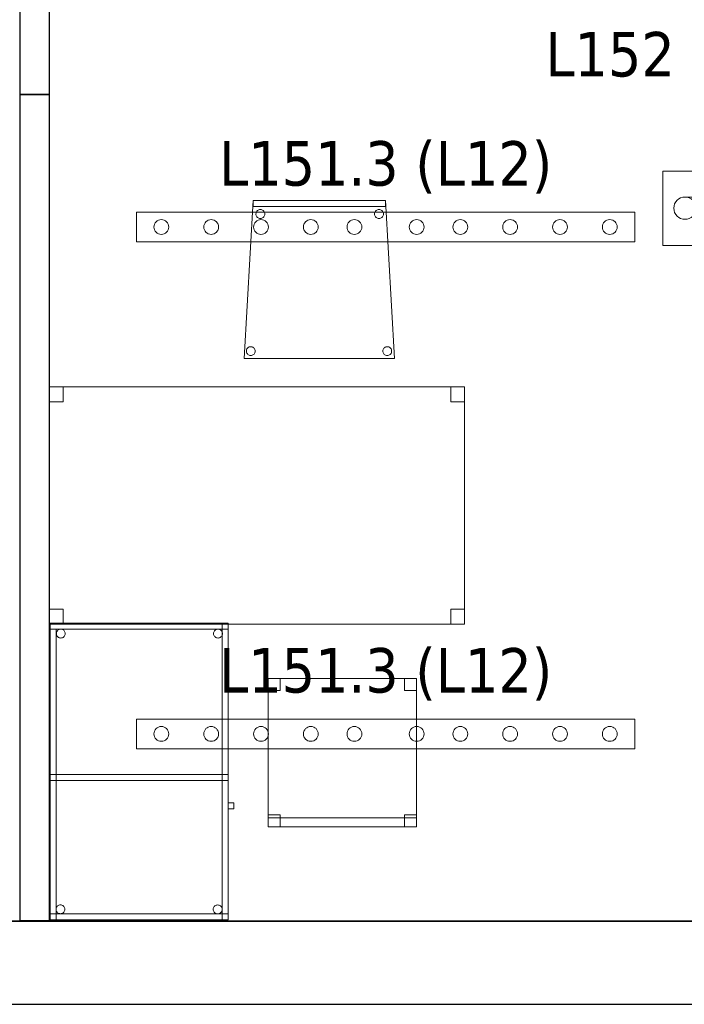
# Model space of a CAD drawing. Header units: metres. Extents: x 391.1 to 427.5, y 12.7 to 28.4.
# Tile 5 of 151: x 403.4 to 405.6, y 12.8 to 16.2. Entities that reach past the tile are written whole.
import ezdxf

# ---------------------------------------------------------------- set-up
doc = ezdxf.new("R2010")
doc.units = ezdxf.units.M
doc.layers.add('01_SUELOS', color=7, linetype='Continuous', lineweight=25, true_color=0x007f00)
for name, color, linetype, lineweight in [('02_MOBILIARIO', 7, 'Continuous', 18), ('A-DETL-____-MBND', 7, 'Continuous', 18), ('A-DETL-GENF-OTLN', 7, 'Continuous', 18), ('A-WALL-____-MCUT', 7, 'Continuous', 25), ('A-WALL-____-OTLN', 7, 'Continuous', 25), ('E-LITE-____-IDEN', 7, 'Continuous', 30), ('E-LITE-EQPM-IDEN', 7, 'Continuous', 30)]:
    doc.layers.add(name, color=color, linetype=linetype, lineweight=lineweight)
doc.styles.add('Tahoma_4', font='tahoma.ttf', dxfattribs={"height": 0.15})

# ---------------------------------------------------------------- blocks, each defined once
blk = doc.blocks.new('Family - Envans P1-154655-04_ENLLUMENAT_P1')
at = {"layer": 'A-WALL-____-MCUT', "color": 253, "true_color": 0xaaaaaa}
for p, q in [((2.7858, 0.1), (0, 0.1)), ((0, 0.1), (0, 0)), ((2.7858, 0), (2.7858, 0.1)), ((0, 0), (2.7858, 0))]:
    blk.add_line(p, q, dxfattribs=at)
at = {"layer": 'A-WALL-____-OTLN', "color": 253, "true_color": 0xaaaaaa}
for p, q in [((2.7858, 0.1), (0, 0.1)), ((0, 0.1), (0, 0)), ((2.7858, 0), (2.7858, 0.1)), ((0, 0), (2.7858, 0))]:
    blk.add_line(p, q, dxfattribs=at)
at = {"layer": 'A-WALL-____-OTLN', "color": 253, "lineweight": 18, "true_color": 0xaaaaaa}
blk.add_line((0, 0), (2.7858, 0), dxfattribs=at)
blk = doc.blocks.new('Family - Mampara P1-154781-04_ENLLUMENAT_P1')
at = {"layer": 'A-WALL-____-MCUT', "color": 253, "true_color": 0xaaaaaa}
for p, q in [((0.5, 0.1), (0, 0.1)), ((0, 0.1), (0, 0.0182)), ((0.5, 0), (0.5, 0.1)), ((0.0002, 0.0202), (0, 0)), ((0, 0.0182), (0.0002, 0.0202)), ((0, 0), (0.5, 0))]:
    blk.add_line(p, q, dxfattribs=at)
at = {"layer": 'A-WALL-____-OTLN', "color": 253, "true_color": 0xaaaaaa}
for p, q in [((0, 0.1), (0, 0.0182)), ((0.5, 0.1), (0, 0.1)), ((0.5, 0), (0.5, 0.1)), ((0.0002, 0.0202), (0, 0)), ((0, 0.0182), (0.0002, 0.0202)), ((0, 0), (0.5, 0))]:
    blk.add_line(p, q, dxfattribs=at)
at = {"layer": 'A-WALL-____-OTLN', "color": 253, "lineweight": 18, "true_color": 0xaaaaaa}
blk.add_line((0, 0), (0.5, 0), dxfattribs=at)
blk = doc.blocks.new('Family - Taula 100X60_P1-154787-04_ENLLUMENAT_P1')
at = {"layer": 'A-DETL-____-MBND', "color": 253, "true_color": 0xaaaaaa}
for p, q in [((0.6, 1), (0, 1)), ((0, 1), (0.6, 1)), ((0, 1), (0, 0)), ((0, 0), (0, 1)), ((0, 1), (0.58, 1)), ((0, 0), (0, 1)), ((0.58, 1), (0, 1)), ((0, 1), (0, 0)), ((0, 0.98), (0, 1)), ((0, 1), (0, 0.98)), ((0, 1), (0.6, 1)), ((0.6, 1), (0, 1)), ((0.6, 1), (0, 1)), ((0, 1), (0.6, 1)), ((0, 1), (0, 0)), ((0, 0), (0, 1)), ((0.58, 1), (0.58, 0)), ((0.58, 0), (0.58, 1)), ((0.6, 0), (0.6, 1)), ((0.6, 1), (0.6, 0)), ((0.6, 1), (0.6, 0.98)), ((0.6, 1), (0.6, 0.98)), ((0.6, 0), (0.6, 1)), ((0.6, 1), (0.6, 0)), ((0, 0.98), (0.02, 0.98)), ((0.02, 0.98), (0, 0.98)), ((0, 0), (0, 0.98)), ((0, 0.98), (0, 0)), ((0.6, 0.98), (0, 0.98)), ((0, 0.98), (0.6, 0.98)), ((0.02, 0.98), (0.02, 0)), ((0.02, 0), (0.02, 0.98)), ((0.0212, 0.965), (0.0215, 0.9676)), ((0.0215, 0.9676), (0.0212, 0.965)), ((0.0215, 0.9624), (0.0212, 0.965)), ((0.0212, 0.965), (0.0215, 0.9624)), ((0.0215, 0.9676), (0.0221, 0.9701)), ((0.0221, 0.9701), (0.0215, 0.9676)), ((0.0221, 0.9701), (0.0232, 0.9725)), ((0.0232, 0.9725), (0.0221, 0.9701)), ((0.0232, 0.9725), (0.0247, 0.9746)), ((0.0247, 0.9746), (0.0232, 0.9725)), ((0.0247, 0.9746), (0.0266, 0.9764)), ((0.0266, 0.9764), (0.0247, 0.9746)), ((0.0266, 0.9764), (0.0287, 0.9779)), ((0.0287, 0.9779), (0.0266, 0.9764)), ((0.0287, 0.9779), (0.0311, 0.979)), ((0.0311, 0.979), (0.0287, 0.9779)), ((0.0311, 0.979), (0.0336, 0.9797)), ((0.0336, 0.9797), (0.0311, 0.979)), ((0.0336, 0.9797), (0.0362, 0.9799)), ((0.0362, 0.9799), (0.0336, 0.9797)), ((0.0362, 0.9799), (0.0388, 0.9797)), ((0.0388, 0.9797), (0.0362, 0.9799)), ((0.0388, 0.9797), (0.0413, 0.979)), ((0.0413, 0.979), (0.0388, 0.9797)), ((0.0413, 0.979), (0.0436, 0.9779)), ((0.0436, 0.9779), (0.0413, 0.979)), ((0.0436, 0.9779), (0.0458, 0.9764)), ((0.0458, 0.9764), (0.0436, 0.9779)), ((0.0458, 0.9764), (0.0476, 0.9746)), ((0.0476, 0.9746), (0.0458, 0.9764)), ((0.0476, 0.9746), (0.0491, 0.9725)), ((0.0491, 0.9725), (0.0476, 0.9746)), ((0.0491, 0.9725), (0.0502, 0.9701)), ((0.0502, 0.9701), (0.0491, 0.9725)), ((0.0502, 0.9701), (0.0509, 0.9676)), ((0.0509, 0.9676), (0.0502, 0.9701)), ((0.0509, 0.9676), (0.0511, 0.965)), ((0.0511, 0.965), (0.0509, 0.9676)), ((0.0511, 0.965), (0.0509, 0.9624)), ((0.0509, 0.9624), (0.0511, 0.965)), ((0.5512, 0.965), (0.5515, 0.9676)), ((0.5515, 0.9676), (0.5512, 0.965)), ((0.5515, 0.9624), (0.5512, 0.965)), ((0.5512, 0.965), (0.5515, 0.9624)), ((0.5515, 0.9676), (0.5521, 0.9701)), ((0.5521, 0.9701), (0.5515, 0.9676)), ((0.5521, 0.9701), (0.5532, 0.9725)), ((0.5532, 0.9725), (0.5521, 0.9701)), ((0.5532, 0.9725), (0.5547, 0.9746)), ((0.5547, 0.9746), (0.5532, 0.9725)), ((0.5547, 0.9746), (0.5566, 0.9764)), ((0.5566, 0.9764), (0.5547, 0.9746)), ((0.5566, 0.9764), (0.5587, 0.9779)), ((0.5587, 0.9779), (0.5566, 0.9764)), ((0.5587, 0.9779), (0.5611, 0.979)), ((0.5611, 0.979), (0.5587, 0.9779)), ((0.5611, 0.979), (0.5636, 0.9797)), ((0.5636, 0.9797), (0.5611, 0.979)), ((0.5636, 0.9797), (0.5662, 0.9799)), ((0.5662, 0.9799), (0.5636, 0.9797)), ((0.5662, 0.9799), (0.5688, 0.9797)), ((0.5688, 0.9797), (0.5662, 0.9799)), ((0.5688, 0.9797), (0.5713, 0.979)), ((0.5713, 0.979), (0.5688, 0.9797)), ((0.5713, 0.979), (0.5736, 0.9779)), ((0.5736, 0.9779), (0.5713, 0.979)), ((0.5736, 0.9779), (0.5758, 0.9764)), ((0.5758, 0.9764), (0.5736, 0.9779)), ((0.5758, 0.9764), (0.5776, 0.9746)), ((0.5776, 0.9746), (0.5758, 0.9764)), ((0.5776, 0.9746), (0.5791, 0.9725)), ((0.5791, 0.9725), (0.5776, 0.9746)), ((0.5791, 0.9725), (0.5802, 0.9701)), ((0.5802, 0.9701), (0.5791, 0.9725)), ((0.5802, 0.9701), (0.5809, 0.9676)), ((0.5809, 0.9676), (0.5802, 0.9701)), ((0.5809, 0.9676), (0.5811, 0.965)), ((0.5811, 0.965), (0.5809, 0.9676)), ((0.5811, 0.965), (0.5809, 0.9624)), ((0.5809, 0.9624), (0.5811, 0.965)), ((0.0221, 0.9599), (0.0215, 0.9624)), ((0.0215, 0.9624), (0.0221, 0.9599)), ((0.0232, 0.9575), (0.0221, 0.9599)), ((0.0221, 0.9599), (0.0232, 0.9575)), ((0.0247, 0.9554), (0.0232, 0.9575)), ((0.0232, 0.9575), (0.0247, 0.9554)), ((0.0266, 0.9536), (0.0247, 0.9554)), ((0.0247, 0.9554), (0.0266, 0.9536)), ((0.0287, 0.9521), (0.0266, 0.9536)), ((0.0266, 0.9536), (0.0287, 0.9521)), ((0.0311, 0.951), (0.0287, 0.9521)), ((0.0287, 0.9521), (0.0311, 0.951)), ((0.0336, 0.9503), (0.0311, 0.951)), ((0.0311, 0.951), (0.0336, 0.9503)), ((0.0362, 0.9501), (0.0336, 0.9503)), ((0.0336, 0.9503), (0.0362, 0.9501)), ((0.0388, 0.9503), (0.0362, 0.9501)), ((0.0362, 0.9501), (0.0388, 0.9503)), ((0.0413, 0.951), (0.0388, 0.9503)), ((0.0388, 0.9503), (0.0413, 0.951)), ((0.0436, 0.9521), (0.0413, 0.951)), ((0.0413, 0.951), (0.0436, 0.9521)), ((0.0458, 0.9536), (0.0436, 0.9521)), ((0.0436, 0.9521), (0.0458, 0.9536)), ((0.0476, 0.9554), (0.0458, 0.9536)), ((0.0458, 0.9536), (0.0476, 0.9554)), ((0.0491, 0.9575), (0.0476, 0.9554)), ((0.0476, 0.9554), (0.0491, 0.9575)), ((0.0502, 0.9599), (0.0491, 0.9575)), ((0.0491, 0.9575), (0.0502, 0.9599)), ((0.0509, 0.9624), (0.0502, 0.9599)), ((0.0502, 0.9599), (0.0509, 0.9624)), ((0.5521, 0.9599), (0.5515, 0.9624)), ((0.5515, 0.9624), (0.5521, 0.9599)), ((0.5532, 0.9575), (0.5521, 0.9599)), ((0.5521, 0.9599), (0.5532, 0.9575)), ((0.5547, 0.9554), (0.5532, 0.9575)), ((0.5532, 0.9575), (0.5547, 0.9554)), ((0.5566, 0.9536), (0.5547, 0.9554)), ((0.5547, 0.9554), (0.5566, 0.9536)), ((0.5587, 0.9521), (0.5566, 0.9536)), ((0.5566, 0.9536), (0.5587, 0.9521)), ((0.5611, 0.951), (0.5587, 0.9521)), ((0.5587, 0.9521), (0.5611, 0.951)), ((0.5636, 0.9503), (0.5611, 0.951)), ((0.5611, 0.951), (0.5636, 0.9503)), ((0.5662, 0.9501), (0.5636, 0.9503)), ((0.5636, 0.9503), (0.5662, 0.9501)), ((0.5688, 0.9503), (0.5662, 0.9501)), ((0.5662, 0.9501), (0.5688, 0.9503)), ((0.5713, 0.951), (0.5688, 0.9503)), ((0.5688, 0.9503), (0.5713, 0.951)), ((0.5736, 0.9521), (0.5713, 0.951)), ((0.5713, 0.951), (0.5736, 0.9521)), ((0.5758, 0.9536), (0.5736, 0.9521)), ((0.5736, 0.9521), (0.5758, 0.9536)), ((0.5776, 0.9554), (0.5758, 0.9536)), ((0.5758, 0.9536), (0.5776, 0.9554)), ((0.5791, 0.9575), (0.5776, 0.9554)), ((0.5776, 0.9554), (0.5791, 0.9575)), ((0.5802, 0.9599), (0.5791, 0.9575)), ((0.5791, 0.9575), (0.5802, 0.9599)), ((0.5809, 0.9624), (0.5802, 0.9599)), ((0.5802, 0.9599), (0.5809, 0.9624)), ((0, 0.47), (0, 0.49)), ((0, 0.49), (0, 0.47)), ((0, 0.49), (0.6, 0.49)), ((0.6, 0.49), (0, 0.49)), ((0, 0.47), (0, 0.49)), ((0, 0.49), (0, 0.47)), ((0, 0.49), (0.58, 0.49)), ((0.58, 0.49), (0, 0.49)), ((0.6, 0.47), (0, 0.47)), ((0, 0.47), (0.6, 0.47)), ((0.58, 0.47), (0, 0.47)), ((0, 0.47), (0.58, 0.47)), ((0.58, 0.49), (0.58, 0.47)), ((0.58, 0.49), (0.58, 0.47)), ((0.58, 0.49), (0.6, 0.49)), ((0.6, 0.49), (0.58, 0.49)), ((0.58, 0), (0.58, 0.49)), ((0.58, 0.49), (0.58, 0)), ((0.6, 0.49), (0.6, 0.47)), ((0.6, 0.49), (0.6, 0.47)), ((0.6, 0.49), (0.6, 0)), ((0.6, 0), (0.6, 0.49)), ((0.6, 0.3744), (0.6, 0.3944)), ((0.6, 0.3944), (0.62, 0.3944)), ((0.62, 0.3944), (0.6, 0.3944)), ((0.6, 0.3944), (0.6, 0.3744)), ((0.62, 0.3744), (0.6, 0.3744)), ((0.6, 0.3744), (0.62, 0.3744)), ((0.62, 0.3944), (0.62, 0.3744)), ((0.62, 0.3744), (0.62, 0.3944)), ((0.02, 0.0353), (0.0203, 0.0379)), ((0.0203, 0.0379), (0.02, 0.0353)), ((0.0203, 0.0327), (0.02, 0.0353)), ((0.02, 0.0353), (0.0203, 0.0327)), ((0.0203, 0.0379), (0.0209, 0.0404)), ((0.0209, 0.0404), (0.0203, 0.0379)), ((0.0209, 0.0404), (0.022, 0.0428)), ((0.022, 0.0428), (0.0209, 0.0404)), ((0.022, 0.0428), (0.0235, 0.0449)), ((0.0235, 0.0449), (0.022, 0.0428)), ((0.0235, 0.0449), (0.0254, 0.0467)), ((0.0254, 0.0467), (0.0235, 0.0449)), ((0.0254, 0.0467), (0.0275, 0.0482)), ((0.0275, 0.0482), (0.0254, 0.0467)), ((0.0275, 0.0482), (0.0299, 0.0493)), ((0.0299, 0.0493), (0.0275, 0.0482)), ((0.0299, 0.0493), (0.0324, 0.05)), ((0.0324, 0.05), (0.0299, 0.0493)), ((0.0324, 0.05), (0.035, 0.0502)), ((0.035, 0.0502), (0.0324, 0.05)), ((0.035, 0.0502), (0.0376, 0.05)), ((0.0376, 0.05), (0.035, 0.0502)), ((0.0376, 0.05), (0.0401, 0.0493)), ((0.0401, 0.0493), (0.0376, 0.05)), ((0.0401, 0.0493), (0.0424, 0.0482)), ((0.0424, 0.0482), (0.0401, 0.0493)), ((0.0424, 0.0482), (0.0446, 0.0467)), ((0.0446, 0.0467), (0.0424, 0.0482)), ((0.0446, 0.0467), (0.0464, 0.0449)), ((0.0464, 0.0449), (0.0446, 0.0467)), ((0.0464, 0.0449), (0.0479, 0.0428)), ((0.0479, 0.0428), (0.0464, 0.0449)), ((0.0479, 0.0428), (0.049, 0.0404)), ((0.049, 0.0404), (0.0479, 0.0428)), ((0.049, 0.0404), (0.0497, 0.0379)), ((0.0497, 0.0379), (0.049, 0.0404)), ((0.0497, 0.0379), (0.0499, 0.0353)), ((0.0499, 0.0353), (0.0497, 0.0379)), ((0.0499, 0.0353), (0.0497, 0.0327)), ((0.0497, 0.0327), (0.0499, 0.0353)), ((0.5501, 0.035), (0.5503, 0.0375)), ((0.5503, 0.0375), (0.5501, 0.035)), ((0.5503, 0.0324), (0.5501, 0.035)), ((0.5501, 0.035), (0.5503, 0.0324)), ((0.5503, 0.0375), (0.551, 0.0401)), ((0.551, 0.0401), (0.5503, 0.0375)), ((0.551, 0.0401), (0.5521, 0.0424)), ((0.5521, 0.0424), (0.551, 0.0401)), ((0.5521, 0.0424), (0.5536, 0.0446)), ((0.5536, 0.0446), (0.5521, 0.0424)), ((0.5536, 0.0446), (0.5554, 0.0464)), ((0.5554, 0.0464), (0.5536, 0.0446)), ((0.5554, 0.0464), (0.5575, 0.0479)), ((0.5575, 0.0479), (0.5554, 0.0464)), ((0.5575, 0.0479), (0.5599, 0.049)), ((0.5599, 0.049), (0.5575, 0.0479)), ((0.5599, 0.049), (0.5624, 0.0497)), ((0.5624, 0.0497), (0.5599, 0.049)), ((0.5624, 0.0497), (0.565, 0.0499)), ((0.565, 0.0499), (0.5624, 0.0497)), ((0.565, 0.0499), (0.5676, 0.0497)), ((0.5676, 0.0497), (0.565, 0.0499)), ((0.5676, 0.0497), (0.5701, 0.049)), ((0.5701, 0.049), (0.5676, 0.0497)), ((0.5701, 0.049), (0.5725, 0.0479)), ((0.5725, 0.0479), (0.5701, 0.049)), ((0.5725, 0.0479), (0.5746, 0.0464)), ((0.5746, 0.0464), (0.5725, 0.0479)), ((0.5746, 0.0464), (0.5764, 0.0446)), ((0.5764, 0.0446), (0.5746, 0.0464)), ((0.5764, 0.0446), (0.5779, 0.0424)), ((0.5779, 0.0424), (0.5764, 0.0446)), ((0.5779, 0.0424), (0.579, 0.0401)), ((0.579, 0.0401), (0.5779, 0.0424)), ((0.579, 0.0401), (0.5797, 0.0375)), ((0.5797, 0.0375), (0.579, 0.0401)), ((0.5797, 0.0375), (0.5799, 0.035)), ((0.5799, 0.035), (0.5797, 0.0375)), ((0.5799, 0.035), (0.5797, 0.0324)), ((0.5797, 0.0324), (0.5799, 0.035)), ((0, 0), (0, 0.02)), ((0, 0.02), (0, 0)), ((0, 0.02), (0.6, 0.02)), ((0.6, 0.02), (0, 0.02)), ((0.02, 0), (0, 0)), ((0, 0), (0.6, 0)), ((0.6, 0), (0, 0)), ((0.6, 0), (0, 0)), ((0, 0), (0.6, 0)), ((0, 0), (0.6, 0)), ((0.6, 0), (0, 0)), ((0.0209, 0.0302), (0.0203, 0.0327)), ((0.0203, 0.0327), (0.0209, 0.0302)), ((0.022, 0.0278), (0.0209, 0.0302)), ((0.0209, 0.0302), (0.022, 0.0278)), ((0.0235, 0.0257), (0.022, 0.0278)), ((0.022, 0.0278), (0.0235, 0.0257)), ((0.0254, 0.0238), (0.0235, 0.0257)), ((0.0235, 0.0257), (0.0254, 0.0238)), ((0.0275, 0.0224), (0.0254, 0.0238)), ((0.0254, 0.0238), (0.0275, 0.0224)), ((0.0299, 0.0213), (0.0275, 0.0224)), ((0.0275, 0.0224), (0.0299, 0.0213)), ((0.0324, 0.0206), (0.0299, 0.0213)), ((0.0299, 0.0213), (0.0324, 0.0206)), ((0.035, 0.0204), (0.0324, 0.0206)), ((0.0324, 0.0206), (0.035, 0.0204)), ((0.0376, 0.0206), (0.035, 0.0204)), ((0.035, 0.0204), (0.0376, 0.0206)), ((0.0401, 0.0213), (0.0376, 0.0206)), ((0.0376, 0.0206), (0.0401, 0.0213)), ((0.0424, 0.0224), (0.0401, 0.0213)), ((0.0401, 0.0213), (0.0424, 0.0224)), ((0.0446, 0.0238), (0.0424, 0.0224)), ((0.0424, 0.0224), (0.0446, 0.0238)), ((0.0464, 0.0257), (0.0446, 0.0238)), ((0.0446, 0.0238), (0.0464, 0.0257)), ((0.0479, 0.0278), (0.0464, 0.0257)), ((0.0464, 0.0257), (0.0479, 0.0278)), ((0.049, 0.0302), (0.0479, 0.0278)), ((0.0479, 0.0278), (0.049, 0.0302)), ((0.0497, 0.0327), (0.049, 0.0302)), ((0.049, 0.0302), (0.0497, 0.0327)), ((0.551, 0.0298), (0.5503, 0.0324)), ((0.5503, 0.0324), (0.551, 0.0298)), ((0.5521, 0.0275), (0.551, 0.0298)), ((0.551, 0.0298), (0.5521, 0.0275)), ((0.5536, 0.0254), (0.5521, 0.0275)), ((0.5521, 0.0275), (0.5536, 0.0254)), ((0.5554, 0.0235), (0.5536, 0.0254)), ((0.5536, 0.0254), (0.5554, 0.0235)), ((0.5575, 0.022), (0.5554, 0.0235)), ((0.5554, 0.0235), (0.5575, 0.022)), ((0.5599, 0.0209), (0.5575, 0.022)), ((0.5575, 0.022), (0.5599, 0.0209)), ((0.5624, 0.0202), (0.5599, 0.0209)), ((0.5599, 0.0209), (0.5624, 0.0202)), ((0.565, 0.02), (0.5624, 0.0202)), ((0.5624, 0.0202), (0.565, 0.02)), ((0.5676, 0.0202), (0.565, 0.02)), ((0.565, 0.02), (0.5676, 0.0202)), ((0.5701, 0.0209), (0.5676, 0.0202)), ((0.5676, 0.0202), (0.5701, 0.0209)), ((0.5725, 0.022), (0.5701, 0.0209)), ((0.5701, 0.0209), (0.5725, 0.022)), ((0.5746, 0.0235), (0.5725, 0.022)), ((0.5725, 0.022), (0.5746, 0.0235)), ((0.5764, 0.0254), (0.5746, 0.0235)), ((0.5746, 0.0235), (0.5764, 0.0254)), ((0.5779, 0.0275), (0.5764, 0.0254)), ((0.5764, 0.0254), (0.5779, 0.0275)), ((0.579, 0.0298), (0.5779, 0.0275)), ((0.5779, 0.0275), (0.579, 0.0298)), ((0.5797, 0.0324), (0.579, 0.0298)), ((0.579, 0.0298), (0.5797, 0.0324)), ((0.6, 0), (0.58, 0)), ((0.6, 0.02), (0.6, 0)), ((0.6, 0.02), (0.6, 0)), ((0.02, 0), (0, 0)), ((0.58, 0), (0, 0)), ((0, 0), (0.58, 0)), ((0.6, 0), (0.58, 0))]:
    blk.add_line(p, q, dxfattribs=at)
blk = doc.blocks.new('Family - Cadira confient_P1-155005-04_ENLLUMENAT_P1')
at = {"layer": 'A-DETL-____-MBND', "color": 253, "true_color": 0xaaaaaa}
for p, q in [((0, 0), (0.03, 0.5326)), ((0.03, 0.5326), (0, 0)), ((0.03, 0.5126), (0.03, 0.5326)), ((0.03, 0.5326), (0.4765, 0.5326)), ((0.4765, 0.5326), (0.03, 0.5326)), ((0.03, 0.5326), (0.03, 0.5126)), ((0.03, 0.5326), (0.4765, 0.5326)), ((0.4765, 0.5326), (0.03, 0.5326)), ((0.4765, 0.5326), (0.4765, 0.5126)), ((0.4765, 0.5126), (0.4765, 0.5326)), ((0.4765, 0.5326), (0.5065, 0)), ((0.5065, 0), (0.4765, 0.5326)), ((0.4765, 0.5126), (0.03, 0.5126)), ((0.03, 0.5126), (0.4765, 0.5126)), ((0.0432, 0.4972), (0.0451, 0.499)), ((0.0451, 0.499), (0.0432, 0.4972)), ((0.0451, 0.499), (0.0472, 0.5005)), ((0.0472, 0.5005), (0.0451, 0.499)), ((0.0472, 0.5005), (0.0496, 0.5016)), ((0.0496, 0.5016), (0.0472, 0.5005)), ((0.0496, 0.5016), (0.0521, 0.5022)), ((0.0521, 0.5022), (0.0496, 0.5016)), ((0.0521, 0.5022), (0.0547, 0.5024)), ((0.0547, 0.5024), (0.0521, 0.5022)), ((0.0547, 0.5024), (0.0573, 0.5022)), ((0.0573, 0.5022), (0.0547, 0.5024)), ((0.0573, 0.5022), (0.0598, 0.5015)), ((0.0598, 0.5015), (0.0573, 0.5022)), ((0.0598, 0.5015), (0.0622, 0.5004)), ((0.0622, 0.5004), (0.0598, 0.5015)), ((0.0622, 0.5004), (0.0643, 0.4989)), ((0.0643, 0.4989), (0.0622, 0.5004)), ((0.0643, 0.4989), (0.0661, 0.4971)), ((0.0661, 0.4971), (0.0643, 0.4989)), ((0.4432, 0.4972), (0.4451, 0.499)), ((0.4451, 0.499), (0.4432, 0.4972)), ((0.4451, 0.499), (0.4472, 0.5005)), ((0.4472, 0.5005), (0.4451, 0.499)), ((0.4472, 0.5005), (0.4496, 0.5016)), ((0.4496, 0.5016), (0.4472, 0.5005)), ((0.4496, 0.5016), (0.4521, 0.5022)), ((0.4521, 0.5022), (0.4496, 0.5016)), ((0.4521, 0.5022), (0.4547, 0.5024)), ((0.4547, 0.5024), (0.4521, 0.5022)), ((0.4547, 0.5024), (0.4573, 0.5022)), ((0.4573, 0.5022), (0.4547, 0.5024)), ((0.4573, 0.5022), (0.4598, 0.5015)), ((0.4598, 0.5015), (0.4573, 0.5022)), ((0.4598, 0.5015), (0.4622, 0.5004)), ((0.4622, 0.5004), (0.4598, 0.5015)), ((0.4622, 0.5004), (0.4643, 0.4989)), ((0.4643, 0.4989), (0.4622, 0.5004)), ((0.4643, 0.4989), (0.4661, 0.4971)), ((0.4661, 0.4971), (0.4643, 0.4989)), ((0.0397, 0.4876), (0.04, 0.4902)), ((0.04, 0.4902), (0.0397, 0.4876)), ((0.0399, 0.485), (0.0397, 0.4876)), ((0.0397, 0.4876), (0.0399, 0.485)), ((0.0406, 0.4825), (0.0399, 0.485)), ((0.0399, 0.485), (0.0406, 0.4825)), ((0.04, 0.4902), (0.0406, 0.4927)), ((0.0406, 0.4927), (0.04, 0.4902)), ((0.0406, 0.4927), (0.0417, 0.495)), ((0.0417, 0.495), (0.0406, 0.4927)), ((0.0417, 0.4801), (0.0406, 0.4825)), ((0.0406, 0.4825), (0.0417, 0.4801)), ((0.0417, 0.495), (0.0432, 0.4972)), ((0.0432, 0.4972), (0.0417, 0.495)), ((0.0432, 0.478), (0.0417, 0.4801)), ((0.0417, 0.4801), (0.0432, 0.478)), ((0.045, 0.4761), (0.0432, 0.478)), ((0.0432, 0.478), (0.045, 0.4761)), ((0.0471, 0.4746), (0.045, 0.4761)), ((0.045, 0.4761), (0.0471, 0.4746)), ((0.0495, 0.4735), (0.0471, 0.4746)), ((0.0471, 0.4746), (0.0495, 0.4735)), ((0.052, 0.4728), (0.0495, 0.4735)), ((0.0495, 0.4735), (0.052, 0.4728)), ((0.0546, 0.4726), (0.052, 0.4728)), ((0.052, 0.4728), (0.0546, 0.4726)), ((0.0572, 0.4728), (0.0546, 0.4726)), ((0.0546, 0.4726), (0.0572, 0.4728)), ((0.0597, 0.4734), (0.0572, 0.4728)), ((0.0572, 0.4728), (0.0597, 0.4734)), ((0.0621, 0.4745), (0.0597, 0.4734)), ((0.0597, 0.4734), (0.0621, 0.4745)), ((0.0642, 0.476), (0.0621, 0.4745)), ((0.0621, 0.4745), (0.0642, 0.476)), ((0.0661, 0.4779), (0.0642, 0.476)), ((0.0642, 0.476), (0.0661, 0.4779)), ((0.0661, 0.4971), (0.0676, 0.4949)), ((0.0676, 0.4949), (0.0661, 0.4971)), ((0.0676, 0.48), (0.0661, 0.4779)), ((0.0661, 0.4779), (0.0676, 0.48)), ((0.0676, 0.4949), (0.0687, 0.4926)), ((0.0687, 0.4926), (0.0676, 0.4949)), ((0.0687, 0.4823), (0.0676, 0.48)), ((0.0676, 0.48), (0.0687, 0.4823)), ((0.0687, 0.4926), (0.0694, 0.49)), ((0.0694, 0.49), (0.0687, 0.4926)), ((0.0694, 0.4848), (0.0687, 0.4823)), ((0.0687, 0.4823), (0.0694, 0.4848)), ((0.0694, 0.49), (0.0696, 0.4874)), ((0.0696, 0.4874), (0.0694, 0.49)), ((0.0696, 0.4874), (0.0694, 0.4848)), ((0.0694, 0.4848), (0.0696, 0.4874)), ((0.4397, 0.4876), (0.44, 0.4902)), ((0.44, 0.4902), (0.4397, 0.4876)), ((0.4399, 0.485), (0.4397, 0.4876)), ((0.4397, 0.4876), (0.4399, 0.485)), ((0.4406, 0.4825), (0.4399, 0.485)), ((0.4399, 0.485), (0.4406, 0.4825)), ((0.44, 0.4902), (0.4406, 0.4927)), ((0.4406, 0.4927), (0.44, 0.4902)), ((0.4406, 0.4927), (0.4417, 0.495)), ((0.4417, 0.495), (0.4406, 0.4927)), ((0.4417, 0.4801), (0.4406, 0.4825)), ((0.4406, 0.4825), (0.4417, 0.4801)), ((0.4417, 0.495), (0.4432, 0.4972)), ((0.4432, 0.4972), (0.4417, 0.495)), ((0.4432, 0.478), (0.4417, 0.4801)), ((0.4417, 0.4801), (0.4432, 0.478)), ((0.445, 0.4761), (0.4432, 0.478)), ((0.4432, 0.478), (0.445, 0.4761)), ((0.4471, 0.4746), (0.445, 0.4761)), ((0.445, 0.4761), (0.4471, 0.4746)), ((0.4495, 0.4735), (0.4471, 0.4746)), ((0.4471, 0.4746), (0.4495, 0.4735)), ((0.452, 0.4728), (0.4495, 0.4735)), ((0.4495, 0.4735), (0.452, 0.4728)), ((0.4546, 0.4726), (0.452, 0.4728)), ((0.452, 0.4728), (0.4546, 0.4726)), ((0.4572, 0.4728), (0.4546, 0.4726)), ((0.4546, 0.4726), (0.4572, 0.4728)), ((0.4597, 0.4734), (0.4572, 0.4728)), ((0.4572, 0.4728), (0.4597, 0.4734)), ((0.4621, 0.4745), (0.4597, 0.4734)), ((0.4597, 0.4734), (0.4621, 0.4745)), ((0.4642, 0.476), (0.4621, 0.4745)), ((0.4621, 0.4745), (0.4642, 0.476)), ((0.4661, 0.4779), (0.4642, 0.476)), ((0.4642, 0.476), (0.4661, 0.4779)), ((0.4661, 0.4971), (0.4676, 0.4949)), ((0.4676, 0.4949), (0.4661, 0.4971)), ((0.4676, 0.48), (0.4661, 0.4779)), ((0.4661, 0.4779), (0.4676, 0.48)), ((0.4676, 0.4949), (0.4687, 0.4926)), ((0.4687, 0.4926), (0.4676, 0.4949)), ((0.4687, 0.4823), (0.4676, 0.48)), ((0.4676, 0.48), (0.4687, 0.4823)), ((0.4687, 0.4926), (0.4694, 0.49)), ((0.4694, 0.49), (0.4687, 0.4926)), ((0.4694, 0.4848), (0.4687, 0.4823)), ((0.4687, 0.4823), (0.4694, 0.4848)), ((0.4694, 0.49), (0.4696, 0.4874)), ((0.4696, 0.4874), (0.4694, 0.49)), ((0.4696, 0.4874), (0.4694, 0.4848)), ((0.4694, 0.4848), (0.4696, 0.4874)), ((0.0094, 0.0326), (0.0109, 0.0347)), ((0.0109, 0.0347), (0.0094, 0.0326)), ((0.0109, 0.0347), (0.0127, 0.0366)), ((0.0127, 0.0366), (0.0109, 0.0347)), ((0.0127, 0.0366), (0.0149, 0.0381)), ((0.0149, 0.0381), (0.0127, 0.0366)), ((0.0149, 0.0381), (0.0172, 0.0392)), ((0.0172, 0.0392), (0.0149, 0.0381)), ((0.0172, 0.0392), (0.0198, 0.0398)), ((0.0198, 0.0398), (0.0172, 0.0392)), ((0.0198, 0.0398), (0.0224, 0.04)), ((0.0224, 0.04), (0.0198, 0.0398)), ((0.0224, 0.04), (0.0249, 0.0398)), ((0.0249, 0.0398), (0.0224, 0.04)), ((0.0249, 0.0398), (0.0275, 0.0391)), ((0.0275, 0.0391), (0.0249, 0.0398)), ((0.0275, 0.0391), (0.0298, 0.038)), ((0.0298, 0.038), (0.0275, 0.0391)), ((0.0298, 0.038), (0.0319, 0.0365)), ((0.0319, 0.0365), (0.0298, 0.038)), ((0.0319, 0.0365), (0.0338, 0.0346)), ((0.0338, 0.0346), (0.0319, 0.0365)), ((0.0338, 0.0346), (0.0353, 0.0325)), ((0.0353, 0.0325), (0.0338, 0.0346)), ((0.4694, 0.0326), (0.4709, 0.0347)), ((0.4709, 0.0347), (0.4694, 0.0326)), ((0.4709, 0.0347), (0.4727, 0.0366)), ((0.4727, 0.0366), (0.4709, 0.0347)), ((0.4727, 0.0366), (0.4749, 0.0381)), ((0.4749, 0.0381), (0.4727, 0.0366)), ((0.4749, 0.0381), (0.4772, 0.0392)), ((0.4772, 0.0392), (0.4749, 0.0381)), ((0.4772, 0.0392), (0.4798, 0.0398)), ((0.4798, 0.0398), (0.4772, 0.0392)), ((0.4798, 0.0398), (0.4824, 0.04)), ((0.4824, 0.04), (0.4798, 0.0398)), ((0.4824, 0.04), (0.4849, 0.0398)), ((0.4849, 0.0398), (0.4824, 0.04)), ((0.4849, 0.0398), (0.4875, 0.0391)), ((0.4875, 0.0391), (0.4849, 0.0398)), ((0.4875, 0.0391), (0.4898, 0.038)), ((0.4898, 0.038), (0.4875, 0.0391)), ((0.4898, 0.038), (0.4919, 0.0365)), ((0.4919, 0.0365), (0.4898, 0.038)), ((0.4919, 0.0365), (0.4938, 0.0346)), ((0.4938, 0.0346), (0.4919, 0.0365)), ((0.4938, 0.0346), (0.4953, 0.0325)), ((0.4953, 0.0325), (0.4938, 0.0346)), ((0.5065, 0), (0, 0)), ((0, 0), (0.5065, 0)), ((0.0074, 0.0252), (0.0076, 0.0278)), ((0.0076, 0.0278), (0.0074, 0.0252)), ((0.0076, 0.0226), (0.0074, 0.0252)), ((0.0074, 0.0252), (0.0076, 0.0226)), ((0.0076, 0.0278), (0.0083, 0.0303)), ((0.0083, 0.0303), (0.0076, 0.0278)), ((0.0082, 0.02), (0.0076, 0.0226)), ((0.0076, 0.0226), (0.0082, 0.02)), ((0.0093, 0.0177), (0.0082, 0.02)), ((0.0082, 0.02), (0.0093, 0.0177)), ((0.0083, 0.0303), (0.0094, 0.0326)), ((0.0094, 0.0326), (0.0083, 0.0303)), ((0.0108, 0.0155), (0.0093, 0.0177)), ((0.0093, 0.0177), (0.0108, 0.0155)), ((0.0126, 0.0137), (0.0108, 0.0155)), ((0.0108, 0.0155), (0.0126, 0.0137)), ((0.0148, 0.0122), (0.0126, 0.0137)), ((0.0126, 0.0137), (0.0148, 0.0122)), ((0.0171, 0.0111), (0.0148, 0.0122)), ((0.0148, 0.0122), (0.0171, 0.0111)), ((0.0196, 0.0104), (0.0171, 0.0111)), ((0.0171, 0.0111), (0.0196, 0.0104)), ((0.0222, 0.0102), (0.0196, 0.0104)), ((0.0196, 0.0104), (0.0222, 0.0102)), ((0.0248, 0.0104), (0.0222, 0.0102)), ((0.0222, 0.0102), (0.0248, 0.0104)), ((0.0273, 0.011), (0.0248, 0.0104)), ((0.0248, 0.0104), (0.0273, 0.011)), ((0.0297, 0.0121), (0.0273, 0.011)), ((0.0273, 0.011), (0.0297, 0.0121)), ((0.0318, 0.0136), (0.0297, 0.0121)), ((0.0297, 0.0121), (0.0318, 0.0136)), ((0.0337, 0.0154), (0.0318, 0.0136)), ((0.0318, 0.0136), (0.0337, 0.0154)), ((0.0352, 0.0176), (0.0337, 0.0154)), ((0.0337, 0.0154), (0.0352, 0.0176)), ((0.0363, 0.0199), (0.0352, 0.0176)), ((0.0352, 0.0176), (0.0363, 0.0199)), ((0.0353, 0.0325), (0.0363, 0.0301)), ((0.0363, 0.0301), (0.0353, 0.0325)), ((0.0363, 0.0301), (0.037, 0.0276)), ((0.037, 0.0276), (0.0363, 0.0301)), ((0.037, 0.0224), (0.0363, 0.0199)), ((0.0363, 0.0199), (0.037, 0.0224)), ((0.037, 0.0276), (0.0372, 0.025)), ((0.0372, 0.025), (0.037, 0.0276)), ((0.0372, 0.025), (0.037, 0.0224)), ((0.037, 0.0224), (0.0372, 0.025)), ((0.4674, 0.0252), (0.4676, 0.0278)), ((0.4676, 0.0278), (0.4674, 0.0252)), ((0.4676, 0.0226), (0.4674, 0.0252)), ((0.4674, 0.0252), (0.4676, 0.0226)), ((0.4676, 0.0278), (0.4683, 0.0303)), ((0.4683, 0.0303), (0.4676, 0.0278)), ((0.4682, 0.02), (0.4676, 0.0226)), ((0.4676, 0.0226), (0.4682, 0.02)), ((0.4693, 0.0177), (0.4682, 0.02)), ((0.4682, 0.02), (0.4693, 0.0177)), ((0.4683, 0.0303), (0.4694, 0.0326)), ((0.4694, 0.0326), (0.4683, 0.0303)), ((0.4708, 0.0155), (0.4693, 0.0177)), ((0.4693, 0.0177), (0.4708, 0.0155)), ((0.4726, 0.0137), (0.4708, 0.0155)), ((0.4708, 0.0155), (0.4726, 0.0137)), ((0.4748, 0.0122), (0.4726, 0.0137)), ((0.4726, 0.0137), (0.4748, 0.0122)), ((0.4771, 0.0111), (0.4748, 0.0122)), ((0.4748, 0.0122), (0.4771, 0.0111)), ((0.4796, 0.0104), (0.4771, 0.0111)), ((0.4771, 0.0111), (0.4796, 0.0104)), ((0.4822, 0.0102), (0.4796, 0.0104)), ((0.4796, 0.0104), (0.4822, 0.0102)), ((0.4848, 0.0104), (0.4822, 0.0102)), ((0.4822, 0.0102), (0.4848, 0.0104)), ((0.4873, 0.011), (0.4848, 0.0104)), ((0.4848, 0.0104), (0.4873, 0.011)), ((0.4897, 0.0121), (0.4873, 0.011)), ((0.4873, 0.011), (0.4897, 0.0121)), ((0.4918, 0.0136), (0.4897, 0.0121)), ((0.4897, 0.0121), (0.4918, 0.0136)), ((0.4937, 0.0154), (0.4918, 0.0136)), ((0.4918, 0.0136), (0.4937, 0.0154)), ((0.4952, 0.0176), (0.4937, 0.0154)), ((0.4937, 0.0154), (0.4952, 0.0176)), ((0.4963, 0.0199), (0.4952, 0.0176)), ((0.4952, 0.0176), (0.4963, 0.0199)), ((0.4953, 0.0325), (0.4963, 0.0301)), ((0.4963, 0.0301), (0.4953, 0.0325)), ((0.4963, 0.0301), (0.497, 0.0276)), ((0.497, 0.0276), (0.4963, 0.0301)), ((0.497, 0.0224), (0.4963, 0.0199)), ((0.4963, 0.0199), (0.497, 0.0224)), ((0.497, 0.0276), (0.4972, 0.025)), ((0.4972, 0.025), (0.497, 0.0276)), ((0.4972, 0.025), (0.497, 0.0224)), ((0.497, 0.0224), (0.4972, 0.025))]:
    blk.add_line(p, q, dxfattribs=at)
blk = doc.blocks.new('Family - LONDR55-XX_ZZ-ARQ-CAA-M3D-Londres55-155045-04_ENLLUMENAT_P1')
at = {"layer": '01_SUELOS', "color": 9, "true_color": 0xaad4aa}
for p, q in [((0, 0), (25.4183, 0)), ((25.4183, 0), (0, 0))]:
    blk.add_line(p, q, dxfattribs=at)
blk = doc.blocks.new('Family - Mur P1-155141-04_ENLLUMENAT_P1')
at = {"layer": 'A-WALL-____-MCUT', "color": 253, "true_color": 0xaaaaaa}
for p, q in [((25.4738, 0.28), (0.0555, 0.28)), ((0, 0), (25.4157, 0))]:
    blk.add_line(p, q, dxfattribs=at)
at = {"layer": 'A-WALL-____-OTLN', "color": 253, "true_color": 0xaaaaaa}
for p, q in [((25.4738, 0.28), (0.0555, 0.28)), ((0, 0), (25.4157, 0))]:
    blk.add_line(p, q, dxfattribs=at)
at = {"layer": 'A-WALL-____-OTLN', "color": 253, "lineweight": 18, "true_color": 0xaaaaaa}
blk.add_line((0, 0), (25.4157, 0), dxfattribs=at)
blk = doc.blocks.new('Family - Cadira d_Oficina_P1-155231-04_ENLLUMENAT_P1')
at = {"layer": 'A-DETL-____-MBND', "color": 253, "true_color": 0xaaaaaa}
for p, q in [((0, 0.46), (0, 0.5)), ((0, 0.5), (0.04, 0.5)), ((0.04, 0.5), (0, 0.5)), ((0, 0.5), (0, 0.46)), ((0, 0.5), (0.5, 0.5)), ((0, 0), (0, 0.5)), ((0.5, 0.5), (0, 0.5)), ((0, 0.5), (0, 0)), ((0.04, 0.5), (0.04, 0.46)), ((0.04, 0.46), (0.04, 0.5)), ((0.46, 0.46), (0.46, 0.5)), ((0.46, 0.5), (0.5, 0.5)), ((0.5, 0.5), (0.46, 0.5)), ((0.46, 0.5), (0.46, 0.46)), ((0.5, 0.5), (0.5, 0.46)), ((0.5, 0.46), (0.5, 0.5)), ((0.5, 0.5), (0.5, 0)), ((0.5, 0), (0.5, 0.5)), ((0.04, 0.46), (0, 0.46)), ((0, 0.46), (0.04, 0.46)), ((0.5, 0.46), (0.46, 0.46)), ((0.46, 0.46), (0.5, 0.46)), ((0, 0), (0, 0.04)), ((0, 0.04), (0.04, 0.04)), ((0.04, 0.04), (0, 0.04)), ((0, 0.04), (0, 0)), ((0.04, 0.04), (0.04, 0)), ((0.04, 0), (0.04, 0.04)), ((0.46, 0), (0.46, 0.04)), ((0.46, 0.04), (0.5, 0.04)), ((0.5, 0.04), (0.46, 0.04)), ((0.46, 0.04), (0.46, 0)), ((0.5, 0.04), (0.5, 0)), ((0.5, 0), (0.5, 0.04)), ((0, 0), (0, 0.03)), ((0, 0.03), (0.5, 0.03)), ((0.5, 0.03), (0, 0.03)), ((0, 0.03), (0, 0)), ((0.5, 0), (0, 0)), ((0, 0), (0.5, 0)), ((0.04, 0), (0, 0)), ((0, 0), (0.04, 0)), ((0.5, 0), (0, 0)), ((0, 0), (0.5, 0)), ((0.5, 0), (0.46, 0)), ((0.5, 0.03), (0.5, 0)), ((0.5, 0), (0.5, 0.03)), ((0.46, 0), (0.5, 0))]:
    blk.add_line(p, q, dxfattribs=at)
blk = doc.blocks.new('Family - Taula 140X80_P1-155254-04_ENLLUMENAT_P1')
at = {"layer": 'A-DETL-____-MBND', "color": 253, "true_color": 0xaaaaaa}
for p, q in [((0, 0.8001), (0.0464, 0.8001)), ((0, 0.7501), (0, 0.8001)), ((0.0464, 0.8001), (0, 0.8001)), ((0, 0.8001), (0, 0.7501)), ((0, 0.8001), (1.4, 0.8001)), ((0, 0), (0, 0.8001)), ((1.4, 0.8001), (0, 0.8001)), ((0, 0.8001), (0, 0)), ((0.0464, 0.8001), (0.0464, 0.7501)), ((0.0464, 0.7501), (0.0464, 0.8001)), ((1.3536, 0.8001), (1.4, 0.8001)), ((1.3536, 0.7501), (1.3536, 0.8001)), ((1.4, 0.8001), (1.3536, 0.8001)), ((1.3536, 0.8001), (1.3536, 0.7501)), ((1.4, 0.8001), (1.4, 0)), ((1.4, 0), (1.4, 0.8001)), ((1.4, 0.8001), (1.4, 0.7501)), ((1.4, 0.7501), (1.4, 0.8001)), ((0.0464, 0.7501), (0, 0.7501)), ((0, 0.7501), (0.0464, 0.7501)), ((1.4, 0.7501), (1.3536, 0.7501)), ((1.3536, 0.7501), (1.4, 0.7501)), ((0, 0.05), (0.0464, 0.05)), ((0, 0), (0, 0.05)), ((0.0464, 0.05), (0, 0.05)), ((0, 0.05), (0, 0)), ((0.0464, 0.05), (0.0464, 0)), ((0.0464, 0), (0.0464, 0.05)), ((1.3536, 0.05), (1.4, 0.05)), ((1.3536, 0), (1.3536, 0.05)), ((1.4, 0.05), (1.3536, 0.05)), ((1.3536, 0.05), (1.3536, 0)), ((1.4, 0.05), (1.4, 0)), ((1.4, 0), (1.4, 0.05)), ((0, 0), (1.4, 0)), ((0.0464, 0), (0, 0)), ((0, 0), (0.0464, 0)), ((1.4, 0), (1.3536, 0)), ((1.3536, 0), (1.4, 0)), ((1.4, 0), (0, 0))]:
    blk.add_line(p, q, dxfattribs=at)
blk = doc.blocks.new('LONDR55-XX_ZZ-ARQ-CAA-M3D-Londres55_ifc-1-04_ENLLUMENAT_P1')
at = {"layer": '01_SUELOS', "color": 253, "lineweight": 18, "true_color": 0xaaaaaa}
blk.add_blockref('Family - LONDR55-XX_ZZ-ARQ-CAA-M3D-Londres55-155045-04_ENLLUMENAT_P1', (398.2972, 13.1206), dxfattribs=at)
at = {"layer": '02_MOBILIARIO', "color": 253, "lineweight": 18, "true_color": 0xaaaaaa}
for name, p in [('Family - Cadira confient_P1-155005-04_ENLLUMENAT_P1', (404.1261, 15.0184)), ('Family - Taula 140X80_P1-155254-04_ENLLUMENAT_P1', (403.4696, 14.1227)), ('Family - Taula 100X60_P1-154787-04_ENLLUMENAT_P1', (403.4718, 13.1258)), ('Family - Cadira d_Oficina_P1-155231-04_ENLLUMENAT_P1', (404.2071, 13.4392))]:
    blk.add_blockref(name, p, dxfattribs=at)
at = {"layer": 'A-WALL-____-OTLN', "color": 253, "lineweight": 18, "true_color": 0xaaaaaa, "rotation": 270}
for name, p in [('Family - Mampara P1-154781-04_ENLLUMENAT_P1', (403.3696, 16.4095)), ('Family - Envans P1-154655-04_ENLLUMENAT_P1', (403.3696, 15.9095))]:
    blk.add_blockref(name, p, dxfattribs=at)
at = {"layer": 'A-WALL-____-OTLN', "color": 253, "lineweight": 18, "true_color": 0xaaaaaa}
blk.add_blockref('Family - Mur P1-155141-04_ENLLUMENAT_P1', (398.2417, 12.8406), dxfattribs=at)
blk = doc.blocks.new('ZYR_06_02_05 LLuminària Suspesa - L 12-850701-04_ENLLUMENAT_P1')
at = {"layer": 'A-DETL-GENF-OTLN', "color": 92, "true_color": 0x00c400}
for p, q in [((-0.84, 0.05), (0.84, 0.05)), ((-0.84, -0.05), (-0.84, 0.05)), ((0.84, 0.05), (0.84, -0.05)), ((0.84, -0.05), (-0.84, -0.05))]:
    blk.add_line(p, q, dxfattribs=at)
for centre in [(-0.756, 0), (-0.588, 0), (-0.42, 0), (-0.252, 0), (-0.105, 0), (0.105, 0), (0.252, 0), (0.42, 0), (0.588, 0), (0.756, 0)]:
    blk.add_circle(centre, 0.025, dxfattribs=at)
blk = doc.blocks.new('ZYR_06_01 Mecanismes - 01 Interruptor-862461-04_ENLLUMENAT_P1')
at = {"layer": 'A-DETL-GENF-OTLN', "color": 92, "true_color": 0x00c400}
for p, q in [((0.1158, 0), (0.3658, 0)), ((0.1158, -0.25), (0.1158, 0)), ((0.3658, 0), (0.3658, -0.25)), ((0.2028, -0.038), (0.2788, -0.038)), ((0.2028, -0.175), (0.2028, -0.038)), ((0.3658, -0.25), (0.1158, -0.25))]:
    blk.add_line(p, q, dxfattribs=at)
blk.add_circle((0.2403, -0.175), 0.0375, dxfattribs=at)

msp = doc.modelspace()

# ---------------------------------------------------------------- block references
at = {"lineweight": 5}
msp.add_blockref('LONDR55-XX_ZZ-ARQ-CAA-M3D-Londres55_ifc-1-04_ENLLUMENAT_P1', (0, 0), dxfattribs=at)
at = {"layer": 'A-DETL-GENF-OTLN', "color": 92, "true_color": 0x00c400}
for name, p, rotation in [('ZYR_06_01 Mecanismes - 01 Interruptor-862461-04_ENLLUMENAT_P1', (405.7872, 15.7659), 269.9999999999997), ('ZYR_06_02_05 LLuminària Suspesa - L 12-850701-04_ENLLUMENAT_P1', (404.6029, 15.4621), 180), ('ZYR_06_02_05 LLuminària Suspesa - L 12-850701-04_ENLLUMENAT_P1', (404.6029, 13.7526), 180)]:
    msp.add_blockref(name, p, dxfattribs=dict(at, rotation=rotation))

# ---------------------------------------------------------------- texts
at = {"layer": 'E-LITE-EQPM-IDEN', "char_height": 0.15, "width": 1.366877, "attachment_point": 1, "style": 'Tahoma_4'}
for insert in [(404.0417, 15.7517), (404.0417, 14.0421)]:
    msp.add_mtext('L151.3 (L12)', dxfattribs=dict(at, insert=insert))

# ---------------------------------------------------------------- next in the draw order: texts
at = {"layer": 'E-LITE-____-IDEN', "insert": (405.1417, 16.12), "char_height": 0.15, "width": 0.517088, "attachment_point": 1, "style": 'Tahoma_4', "bg_fill": 3, "box_fill_scale": 1.25, "bg_fill_color": 256, "bg_fill_true_color": 13158600, "bg_fill_transparency": 0}
msp.add_mtext('L152', dxfattribs=at)

doc.saveas('drawing.dxf')
